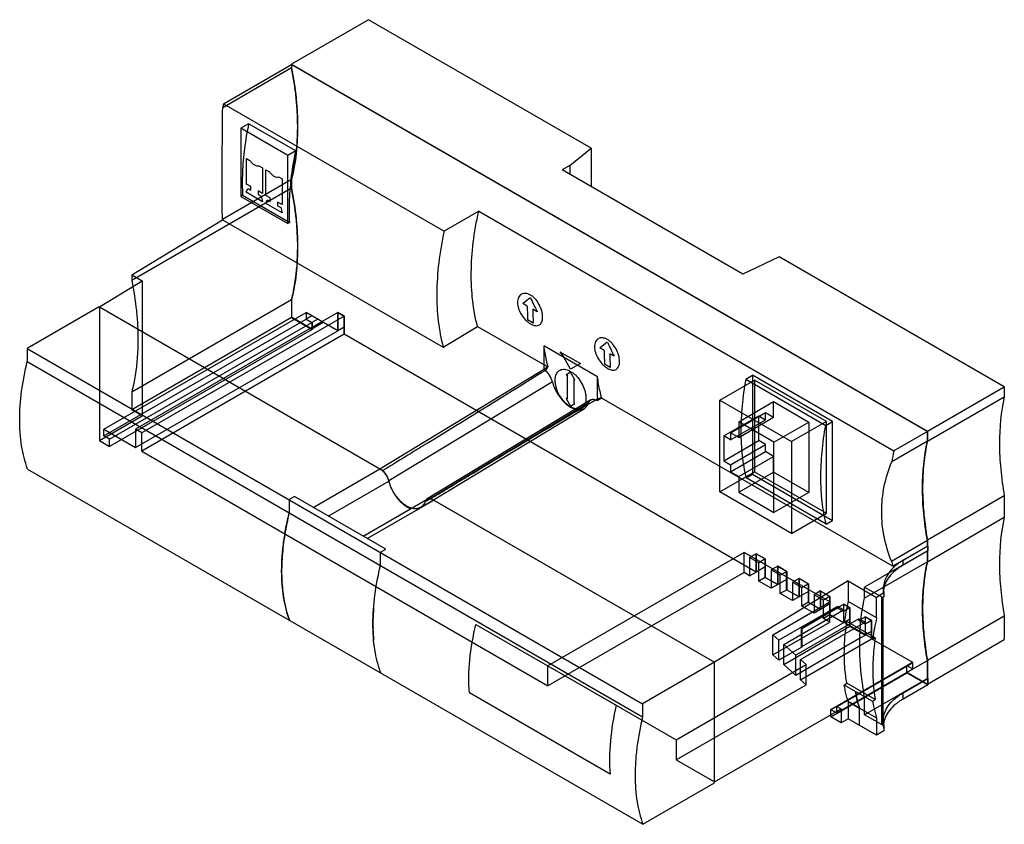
# Model space of a CAD drawing. Header units: millimetres. Extents: x 20 to 156, y 67 to 178.
import ezdxf

# ---------------------------------------------------------------- set-up
doc = ezdxf.new("R2010")
doc.units = ezdxf.units.MM
doc.header["$LTSCALE"] = 15.970508
doc.layers.get('0').update_dxf_attribs({"linetype": 'CONTINUOUS'})

msp = doc.modelspace()

# ---------------------------------------------------------------- linework, layer by layer
at = {"color": 7}
for p, q in [((68.15, 178.27), (57.54, 172.15)), ((98.86, 160.54), (68.15, 178.27)), ((57.55, 171.63), (48.05, 166.14)), ((48.16, 166.68), (57.55, 172.1)), ((57.54, 172.15), (57.54, 171.62)), ((57.54, 172.15), (145.22, 121.53)), ((57.55, 172.1), (57.55, 171.63)), ((57.55, 172.1), (145.23, 121.48)), ((48.16, 166.68), (78.59, 149.11)), ((51.63, 163.93), (50.54, 163.3)), ((50.54, 163.3), (50.54, 153.91)), ((57.04, 159.54), (50.54, 163.3)), ((58.13, 160.17), (51.63, 163.93)), ((95.9, 158.17), (98.86, 160.54)), ((98.86, 160.54), (98.86, 155.24)), ((51.32, 155.61), (51.32, 159.14)), ((51.32, 159.14), (51.81, 158.86)), ((58.13, 160.17), (57.04, 159.54)), ((57.04, 150.15), (57.04, 159.54)), ((53.05, 158.14), (53.53, 157.86)), ((53.53, 157.86), (53.53, 154.33)), ((54.01, 154.05), (54.01, 157.59)), ((54.01, 157.59), (54.5, 157.31)), ((95.9, 158.17), (94.84, 157.56)), ((119.79, 143.18), (94.84, 157.56)), ((95.9, 158.17), (95.9, 156.94)), ((48.01, 150.77), (57.55, 156.28)), ((55.74, 156.59), (56.23, 156.31)), ((56.23, 156.31), (56.23, 152.77)), ((57.54, 156.28), (57.54, 155.02)), ((57.55, 156.28), (57.55, 155.03)), ((57.55, 155.03), (35.52, 142.31)), ((51.3, 154.47), (51.5, 155)), ((51.92, 155.26), (51.32, 155.61)), ((51.5, 155), (51.92, 154.75)), ((51.92, 154.75), (51.92, 155.26)), ((50.8, 154.06), (50.54, 153.91)), ((50.54, 153.91), (57.04, 150.15)), ((50.8, 154.06), (57.3, 150.3)), ((53.55, 153.17), (51.3, 154.47)), ((52.93, 154.67), (52.93, 154.17)), ((53.53, 154.33), (52.93, 154.67)), ((52.93, 154.17), (53.35, 153.93)), ((53.35, 153.93), (53.55, 153.17)), ((53.99, 152.92), (54.2, 153.44)), ((54.62, 153.7), (54.01, 154.05)), ((54.2, 153.44), (54.62, 153.2)), ((54.62, 153.2), (54.62, 153.7)), ((56.25, 151.62), (53.99, 152.92)), ((55.63, 153.12), (55.63, 152.61)), ((56.23, 152.77), (55.63, 153.12)), ((55.63, 152.61), (56.05, 152.37)), ((56.05, 152.37), (56.25, 151.62)), ((83.35, 151.86), (78.59, 149.11)), ((83.35, 151.86), (140.6, 118.81)), ((35.52, 143.08), (48.03, 150.68)), ((48.03, 150.68), (78.46, 133.12)), ((57.3, 150.3), (57.04, 150.15)), ((124.76, 145.59), (119.79, 143.18)), ((155.83, 127.65), (124.76, 145.59)), ((35.52, 143.08), (35.52, 142.31)), ((35.52, 143.08), (36.97, 142.25)), ((31.06, 138.66), (36.97, 142.25)), ((36.97, 142.25), (36.97, 123.64)), ((31.02, 138.67), (21.11, 132.95)), ((31.02, 138.67), (69.74, 116.32)), ((31.06, 138.66), (70.14, 116.1)), ((31.07, 138.66), (31.07, 120.23)), ((35.52, 126.96), (57.55, 139.68)), ((57.54, 139.68), (57.54, 137.29)), ((57.55, 139.68), (57.55, 137.19)), ((90.05, 138.79), (89.46, 139.13)), ((31.64, 121.8), (59.57, 137.92)), ((57.55, 137.19), (35.52, 124.47)), ((63.95, 137.91), (36.01, 121.79)), ((64.81, 137.41), (36.88, 121.29)), ((57.54, 137.29), (60.36, 135.66)), ((57.55, 137.19), (60.37, 135.56)), ((59.56, 137.92), (59.56, 137)), ((63.94, 135.39), (59.56, 137.92)), ((60.36, 137.46), (59.56, 137)), ((59.57, 137.92), (59.57, 137)), ((63.95, 135.39), (59.57, 137.92)), ((63.94, 137.91), (63.94, 135.39)), ((64.8, 137.41), (63.94, 137.91)), ((63.95, 135.39), (63.95, 137.91)), ((63.95, 137.91), (64.81, 137.41)), ((64.8, 134.89), (64.8, 137.41)), ((64.81, 137.41), (64.81, 134.89)), ((91.42, 138), (90.83, 138.34)), ((31.64, 120.88), (59.56, 137)), ((32.44, 120.41), (60.36, 136.53)), ((59.56, 137), (60.36, 136.53)), ((59.57, 137), (60.37, 136.54)), ((61.16, 136.99), (60.36, 136.53)), ((60.36, 135.66), (61.92, 136.55)), ((60.36, 136.53), (60.36, 135.66)), ((60.37, 136.54), (60.37, 135.56)), ((64.8, 135.89), (63.94, 135.39)), ((78.46, 133.12), (83.18, 135.99)), ((83.18, 135.99), (92.89, 130.39)), ((90.87, 136.45), (90.1, 136.9)), ((60.37, 135.56), (32.44, 119.43)), ((36.01, 119.27), (63.94, 135.39)), ((64.81, 134.89), (36.88, 118.77)), ((121.59, 102.11), (64.8, 134.89)), ((121.6, 102.11), (64.81, 134.89)), ((92.31, 133.31), (92.31, 130.05)), ((99.73, 129.02), (92.31, 133.31)), ((21.11, 132.95), (21.11, 131.14)), ((21.11, 132.95), (105.96, 83.96)), ((94.54, 132.48), (97.37, 130.85)), ((96.02, 130.07), (95.07, 131.72)), ((100.66, 132.67), (100.07, 133.01)), ((102.03, 131.88), (101.44, 132.22)), ((21.11, 131.14), (105.96, 82.15)), ((69.74, 116.33), (92.89, 130.39)), ((92.89, 130.39), (92.31, 130.05)), ((97.37, 130.85), (96.02, 130.07)), ((101.48, 130.32), (100.7, 130.77)), ((96.02, 129.66), (95.42, 129.31)), ((95.42, 129.31), (95.53, 129.25)), ((95.53, 129.25), (95.53, 125.98)), ((96.62, 128.62), (96.02, 129.66)), ((99.73, 125.77), (99.73, 129.02)), ((120.18, 128.71), (121.11, 129.25)), ((132.14, 122.88), (121.11, 129.25)), ((121.11, 129.25), (121.11, 115.61)), ((93.51, 128.36), (70.95, 114.71)), ((96.51, 125.41), (96.51, 128.68)), ((96.51, 128.68), (96.62, 128.62)), ((116.58, 125.81), (121.4, 128.59)), ((120.18, 128.71), (131.21, 122.34)), ((131.3, 122.88), (121.4, 128.59)), ((121.4, 128.59), (121.4, 115.94)), ((145.22, 121.53), (155.83, 127.65)), ((155.83, 127.65), (155.83, 126.29)), ((35.52, 126.96), (35.52, 124.47)), ((145.22, 120.16), (155.83, 126.29)), ((75.97, 111.82), (98.53, 125.47)), ((98.82, 125.85), (76.26, 112.2)), ((95.53, 125.98), (95.42, 126.05)), ((95.42, 126.05), (96.02, 125)), ((96.02, 125), (96.62, 125.35)), ((96.62, 125.35), (96.51, 125.41)), ((100.31, 126.1), (99.73, 125.77)), ((100.31, 126.1), (140.63, 102.83)), ((116.58, 125.81), (126.48, 120.1)), ((116.58, 113.16), (116.58, 125.81)), ((119.2, 122.83), (124.01, 125.61)), ((124.01, 125.61), (128.89, 122.8)), ((124.01, 123.45), (124.01, 125.61)), ((31.07, 120.23), (36.97, 123.64)), ((36.97, 123.64), (35.52, 124.47)), ((75.36, 111.02), (97.92, 124.68)), ((117.14, 120.87), (121.96, 123.65)), ((118.06, 121.32), (122.88, 124.1)), ((121.96, 123.65), (122.88, 123.12)), ((121.96, 120.23), (121.96, 123.65)), ((122.88, 124.1), (124.01, 123.45)), ((122.88, 123.12), (122.88, 124.1)), ((118.06, 120.34), (122.88, 123.12)), ((119.2, 120.67), (124.01, 123.45)), ((124.07, 120.02), (119.2, 122.83)), ((119.2, 122.83), (119.2, 120.67)), ((124.07, 120.02), (128.89, 122.8)), ((131.3, 122.88), (126.48, 120.1)), ((128.89, 122.8), (128.89, 113.08)), ((131.21, 122.34), (132.14, 122.88)), ((131.3, 110.22), (131.3, 122.88)), ((132.14, 109.24), (132.14, 122.88)), ((31.64, 120.88), (31.64, 121.8)), ((31.64, 121.8), (36.01, 119.27)), ((32.44, 120.41), (31.64, 120.88)), ((36.01, 121.79), (36.01, 119.27)), ((36.88, 121.29), (36.01, 121.79)), ((36.88, 118.77), (36.88, 121.29)), ((118.06, 120.34), (117.14, 120.87)), ((117.14, 120.87), (117.14, 117.44)), ((119.2, 120.67), (118.06, 121.32)), ((118.06, 121.32), (118.06, 120.34)), ((145.23, 121.48), (140.6, 118.81)), ((145.22, 121.53), (145.22, 120.16)), ((145.23, 120.17), (145.23, 121.48)), ((31.07, 120.23), (32.44, 119.43)), ((32.44, 119.43), (32.44, 120.41)), ((117.14, 117.44), (121.96, 120.23)), ((118.06, 116.91), (122.88, 119.69)), ((122.88, 119.69), (121.96, 120.23)), ((122.88, 118.71), (122.88, 119.69)), ((124.07, 110.3), (124.07, 120.02)), ((126.48, 120.1), (126.48, 107.44)), ((145.22, 120.16), (140.3, 117.32)), ((36.88, 118.77), (92.9, 86.42)), ((118.06, 115.93), (122.88, 118.71)), ((124.01, 118.06), (122.88, 118.71)), ((117.14, 117.44), (118.06, 116.91)), ((118.06, 116.91), (118.06, 115.93)), ((119.2, 115.28), (124.01, 118.06)), ((124.01, 115.9), (124.01, 118.06)), ((21.15, 116.31), (106, 67.33)), ((60.54, 111.02), (69.74, 116.32)), ((116.58, 113.16), (121.4, 115.94)), ((118.06, 115.93), (119.2, 115.28)), ((119.2, 113.12), (124.01, 115.9)), ((120.22, 115.09), (121.11, 115.61)), ((121.11, 115.61), (132.14, 109.24)), ((121.4, 115.94), (131.3, 110.22)), ((128.89, 113.08), (124.01, 115.9)), ((62.61, 109.82), (70.94, 114.63)), ((119.2, 115.28), (119.2, 113.12)), ((131.25, 108.72), (120.22, 115.09)), ((126.48, 107.44), (116.58, 113.16)), ((119.2, 113.12), (124.07, 110.3)), ((128.89, 113.08), (124.07, 110.3)), ((57.95, 112.51), (57.23, 112.1)), ((57.23, 112.1), (57.23, 110.28)), ((70.53, 105.25), (57.95, 112.51)), ((76.26, 112.13), (67.44, 107.03)), ((67.97, 106.73), (77.16, 112.04)), ((76.77, 112.27), (115.88, 89.69)), ((77.16, 112.04), (115.88, 89.69)), ((155.83, 112.62), (145.22, 106.49)), ((155.83, 112.62), (155.83, 109.66)), ((126.48, 107.44), (131.3, 110.22)), ((131.25, 108.72), (132.14, 109.24)), ((145.22, 103.54), (155.83, 109.66)), ((140.27, 103.63), (145.22, 106.49)), ((145.22, 106.49), (145.22, 103.54)), ((145.23, 105.7), (145.23, 106.5)), ((69.81, 104.83), (70.53, 105.25)), ((69.81, 103.02), (69.81, 104.83)), ((119.94, 104.81), (92.9, 89.2)), ((131.75, 97.99), (119.94, 104.81)), ((119.94, 102.03), (119.94, 104.81)), ((121.6, 104.64), (120.7, 104.13)), ((122.85, 103.91), (121.59, 104.64)), ((121.59, 104.64), (121.59, 102.11)), ((121.6, 104.64), (122.86, 103.91)), ((121.6, 102.11), (121.6, 104.64)), ((145.23, 105.05), (136.55, 100.04)), ((145.23, 105.7), (140.44, 102.93)), ((145.26, 105.68), (141.87, 103.72)), ((145.26, 105.03), (141.87, 103.06)), ((145.26, 105.68), (145.23, 105.7)), ((145.23, 105.05), (145.26, 105.03)), ((145.23, 103.54), (145.23, 105.05)), ((145.26, 105.68), (145.26, 105.03)), ((121.97, 103.4), (120.7, 104.13)), ((120.7, 104.13), (120.7, 101.59)), ((122.86, 103.91), (121.97, 103.4)), ((121.97, 100.86), (121.97, 103.4)), ((122.85, 101.37), (122.85, 103.91)), ((122.86, 103.91), (122.86, 101.38)), ((145.22, 103.54), (136.55, 98.53)), ((141.87, 103.06), (141.87, 103.72)), ((119.94, 102.03), (92.9, 86.42)), ((120.7, 101.59), (119.94, 102.03)), ((120.7, 101.59), (121.59, 102.11)), ((122.85, 102.84), (121.59, 102.11)), ((124.59, 102.91), (123.69, 102.4)), ((124.92, 101.69), (123.69, 102.4)), ((123.69, 102.4), (123.69, 99.87)), ((125.81, 102.2), (124.58, 102.91)), ((124.58, 102.91), (124.58, 100.38)), ((124.59, 102.91), (125.82, 102.2)), ((124.59, 100.38), (124.59, 102.91)), ((125.82, 102.2), (124.92, 101.69)), ((125.81, 99.67), (125.81, 102.2)), ((125.82, 102.2), (125.82, 99.67)), ((134.3, 100.88), (115.88, 89.69)), ((122.86, 101.38), (121.97, 100.86)), ((123.69, 99.87), (121.97, 100.86)), ((124.58, 100.38), (122.85, 101.37)), ((122.86, 101.38), (124.59, 100.38)), ((125.81, 101.09), (124.58, 100.38)), ((124.92, 99.16), (124.92, 101.69)), ((127.53, 101.21), (126.64, 100.7)), ((127.93, 99.95), (126.64, 100.7)), ((126.64, 100.7), (126.64, 98.17)), ((128.81, 100.46), (127.52, 101.21)), ((127.52, 101.21), (127.52, 98.68)), ((127.53, 101.21), (128.82, 100.47)), ((127.53, 98.68), (127.53, 101.21)), ((128.82, 100.47), (127.93, 99.95)), ((128.82, 100.47), (128.82, 97.94)), ((134.3, 100.88), (138.22, 98.61)), ((134.3, 100.88), (134.3, 98.06)), ((124.58, 100.38), (123.69, 99.87)), ((125.82, 99.67), (124.92, 99.16)), ((126.64, 98.17), (124.92, 99.16)), ((127.52, 98.68), (125.81, 99.67)), ((125.82, 99.67), (127.53, 98.68)), ((128.81, 99.42), (127.52, 98.68)), ((127.93, 97.42), (127.93, 99.95)), ((128.81, 97.93), (128.81, 100.46)), ((130.5, 99.5), (129.61, 98.98)), ((131.78, 98.75), (130.49, 99.49)), ((130.49, 99.49), (130.49, 96.96)), ((130.5, 99.5), (131.79, 98.76)), ((130.5, 96.97), (130.5, 99.5)), ((136.55, 100.04), (139.06, 98.59)), ((136.55, 98.53), (136.55, 100.04)), ((139.23, 99.23), (138.22, 98.61)), ((139.17, 99.31), (139.17, 99.86)), ((139.23, 99.23), (139.23, 98.69)), ((123.92, 93.47), (131.75, 97.99)), ((127.52, 98.68), (126.64, 98.17)), ((128.82, 97.94), (127.93, 97.42)), ((130.49, 96.96), (128.81, 97.93)), ((128.82, 97.94), (130.5, 96.97)), ((130.9, 98.24), (129.61, 98.98)), ((129.61, 98.98), (129.61, 96.45)), ((131.79, 98.76), (130.9, 98.24)), ((130.9, 95.71), (130.9, 98.24)), ((131.75, 95.22), (131.75, 97.99)), ((131.78, 96.22), (131.78, 98.75)), ((131.79, 98.76), (131.79, 96.22)), ((138.22, 95.79), (134.3, 98.06)), ((138.22, 95.79), (138.22, 98.61)), ((138.89, 98.69), (138.89, 81.08)), ((139.23, 98.69), (139.06, 98.59)), ((139.06, 98.59), (139.06, 80.98)), ((132.81, 97.38), (124.75, 92.73)), ((125.41, 92.13), (133.66, 96.89)), ((133.68, 97.67), (127.87, 94.31)), ((132.81, 97.14), (127.9, 94.3)), ((129.61, 96.45), (127.93, 97.42)), ((130.49, 96.96), (129.61, 96.45)), ((131.78, 97.71), (130.49, 96.96)), ((133.66, 96.89), (132.81, 97.38)), ((132.81, 97.14), (132.81, 97.38)), ((133.66, 96.65), (132.81, 97.14)), ((134.55, 97.16), (133.66, 96.65)), ((133.66, 96.65), (133.66, 96.89)), ((134.54, 97.16), (133.67, 97.66)), ((133.67, 97.66), (133.67, 95.13)), ((133.68, 97.67), (134.55, 97.16)), ((133.68, 95.13), (133.68, 97.67)), ((134.54, 94.62), (134.54, 97.16)), ((134.55, 97.16), (134.55, 94.63)), ((123.92, 90.7), (131.75, 95.22)), ((135.78, 95.67), (127.07, 90.63)), ((127.73, 90.04), (136.63, 95.18)), ((133.67, 95.13), (127.87, 91.78)), ((131.79, 96.22), (130.9, 95.71)), ((131.75, 95.22), (130.9, 95.71)), ((133.67, 95.13), (131.78, 96.22)), ((131.79, 96.22), (133.68, 95.13)), ((134.54, 95.63), (133.67, 95.13)), ((134.1, 95.29), (133.75, 95.16)), ((137.68, 92.89), (133.75, 95.16)), ((138.03, 93.02), (134.1, 95.29)), ((136.67, 95.94), (135.78, 95.42)), ((136.63, 95.18), (135.78, 95.67)), ((135.78, 95.42), (135.78, 95.67)), ((136.63, 94.93), (135.78, 95.42)), ((137.52, 95.45), (136.63, 94.93)), ((136.63, 94.93), (136.63, 95.18)), ((137.51, 95.44), (136.66, 95.93)), ((136.66, 95.93), (136.66, 93.4)), ((136.67, 95.94), (137.52, 95.45)), ((136.67, 93.41), (136.67, 95.94)), ((137.51, 92.91), (137.51, 95.44)), ((137.52, 95.45), (137.52, 92.92)), ((155.83, 96.04), (145.22, 89.91)), ((155.83, 96.04), (155.83, 92.79)), ((82.97, 94.9), (102.29, 83.74)), ((125.41, 89.35), (134.55, 94.63)), ((127.87, 94.31), (127.9, 94.3)), ((127.87, 91.78), (127.87, 94.31)), ((127.9, 94.3), (127.9, 91.77)), ((136.66, 93.4), (134.54, 94.62)), ((134.55, 94.63), (136.67, 93.41)), ((137.51, 93.89), (136.66, 93.4)), ((123.92, 93.47), (124.75, 92.73)), ((123.92, 90.7), (123.92, 93.47)), ((124.75, 89.95), (124.75, 92.73)), ((127.73, 87.26), (137.52, 92.92)), ((135.78, 92.89), (130.86, 90.05)), ((143.21, 89.62), (137.51, 92.91)), ((143.21, 89.63), (137.52, 92.92)), ((137.68, 92.89), (138.03, 93.02)), ((145.22, 86.66), (155.83, 92.79)), ((127.9, 91.77), (124.75, 89.95)), ((125.41, 92.13), (127.07, 90.63)), ((125.41, 89.35), (125.41, 92.13)), ((127.9, 91.77), (127.87, 91.78)), ((115.88, 89.69), (105.96, 83.96)), ((115.88, 73.03), (115.88, 89.69)), ((115.88, 73.16), (115.88, 89.69)), ((124.75, 89.95), (123.92, 90.7)), ((127.07, 87.86), (127.07, 90.63)), ((130.86, 90.05), (127.07, 87.86)), ((127.73, 90.04), (128.5, 89.34)), ((127.73, 87.26), (127.73, 90.04)), ((132.74, 83.58), (143.21, 89.63)), ((136.55, 84.91), (145.22, 89.91)), ((143.15, 89.65), (142.39, 89.22)), ((143.21, 88.75), (143.21, 89.63)), ((143.21, 88.75), (143.21, 89.62)), ((145.22, 89.91), (145.22, 86.66)), ((145.23, 87.44), (145.23, 89.92)), ((92.9, 89.2), (110.58, 78.99)), ((92.9, 86.42), (92.9, 89.2)), ((110.58, 78.99), (128.5, 89.34)), ((127.07, 87.86), (125.41, 89.35)), ((128.5, 86.56), (128.5, 89.34)), ((131.93, 83.17), (142.39, 89.22)), ((132.74, 82.71), (143.21, 88.75)), ((142.39, 89.22), (143.21, 88.75)), ((142.39, 88.3), (142.39, 89.22)), ((142.39, 88.3), (145.22, 86.66)), ((142.4, 89.22), (143.21, 88.75)), ((142.4, 88.2), (142.4, 89.22)), ((128.5, 86.56), (127.73, 87.26)), ((131.93, 82.15), (142.4, 88.2)), ((145.23, 87.44), (136.55, 82.43)), ((141.87, 85.46), (145.26, 87.42)), ((142.4, 88.2), (145.26, 86.55)), ((145.26, 87.42), (145.23, 87.44)), ((145.26, 87.42), (145.26, 86.55)), ((110.58, 76.22), (128.5, 86.56)), ((133.75, 86.52), (134.1, 86.8)), ((137.68, 84.26), (133.75, 86.52)), ((138.03, 84.53), (134.1, 86.8)), ((145.26, 86.55), (141.87, 84.58)), ((101.46, 74.26), (82.07, 85.45)), ((134.3, 84.26), (135.86, 83.36)), ((134.3, 84.26), (134.3, 81.89)), ((135.86, 83.35), (134.3, 84.25)), ((136.55, 82.43), (136.55, 84.91)), ((138.03, 84.53), (137.68, 84.26)), ((141.87, 84.58), (141.87, 85.46)), ((105.96, 83.96), (105.96, 82.15)), ((115.88, 73.16), (133.34, 83.24)), ((131.93, 83.17), (132.74, 82.71)), ((131.93, 82.15), (131.93, 83.17)), ((132.74, 83.58), (133.34, 83.24)), ((132.74, 82.71), (132.74, 83.58)), ((133.34, 83.24), (133.34, 81.34)), ((135.86, 83.36), (138.22, 81.99)), ((135.86, 80.99), (135.86, 83.36)), ((133.34, 81.34), (131.93, 82.15)), ((134.3, 81.89), (133.34, 81.34)), ((138.22, 79.62), (134.3, 81.89)), ((139.06, 80.98), (136.55, 82.43)), ((138.22, 81.99), (138.22, 79.62)), ((139.17, 80.83), (139.17, 81.7)), ((139.23, 80.21), (138.22, 79.62)), ((139.06, 80.98), (139.23, 81.08)), ((139.23, 81.08), (139.23, 80.21)), ((110.58, 78.99), (110.58, 76.22)), ((110.58, 76.22), (115.88, 73.16)), ((106, 67.33), (115.88, 73.03))]:
    msp.add_line(p, q, dxfattribs=at)
for centre, radius, start, end in [((95.19, 156.32), 48.15, 167.5729, 168.2281), ((69.1, 156.4), 21.83, 194.9482, 195.1929), ((205.43, -6.4), 186.09, 128.1517, 128.5497), ((158.34, 171.89), 75.01, 205.2189, 206.8618), ((122.7, 138.58), 32.65, 179.6335, 182.9586), ((123.48, 138.13), 32.65, 179.6335, 182.9586), ((216.04, -12.53), 186.09, 128.1517, 128.5497), ((168.95, 165.77), 75.01, 205.2189, 206.8618), ((166.08, 181.2), 86.55, 214.2555, 214.8685), ((133.31, 132.46), 32.65, 179.6335, 182.9586), ((134.09, 132.01), 32.65, 179.6335, 182.9586), ((-817.58, 1588.73), 1719.41, 301.79739, 301.95813), ((-2284.33, 3953.3), 4501.95, 301.62789, 301.80602), ((1005.44, -1405.03), 1778.85, 120.61477, 120.77191), ((2457.04, -3844.18), 4617.26, 120.76343, 120.93856), ((186.53, 108.67), 47.03, 167.5589, 169.4043), ((85.49, 102.16), 29.31, 175.7592, 178.8021), ((162.27, 108.72), 22.58, 193.0288, 194.8553), ((82.53, 102.24), 26.35, 178.8346, 181.4813), ((144.83, 98.15), 6.29, 130.0665, 131.9976), ((80.05, 102.18), 23.87, 181.4927, 185.2337), ((171.09, 89.66), 37.74, 167.1531, 171.6298), ((98.08, 94.9), 29.31, 175.7566, 178.8023), ((95.12, 94.97), 26.35, 178.8348, 181.4817), ((174.52, 87.49), 37.24, 167.1228, 171.6601), ((92.64, 94.92), 23.88, 181.4931, 185.2308)]:
    msp.add_arc(centre, radius, start, end, dxfattribs=at)
for centre, major_axis, ratio, start_param, end_param in [((44.28, 100.86), (48.62, 29.52), 0.022659, -0.142342, 0.012423), ((92.31, 128.58), (-0.9, 1.56), 0.577357, -2.025449, -0.939747), ((51.71, 96.57), (48.62, 29.52), 0.022659, 0.012423, 0.167187), ((148.37, 100), (9.2, 0.21), 0.592252, 2.557788, 3.245013)]:
    msp.add_ellipse(centre, major_axis=major_axis, ratio=ratio, start_param=start_param, end_param=end_param, dxfattribs=at)
for points, knots in [([(57.54, 171.62), (57.81, 170.25), (58.13, 168.19), (58.35, 165.46), (58.45, 161.71), (58.14, 158.62), (57.54, 156.28)], [0, 0, 0, 0, 0.272409, 0.403787, 0.531482, 1, 1, 1, 1]), ([(57.55, 156.28), (57.64, 156.65), (57.82, 157.4), (58.25, 159.78), (58.44, 162.5), (58.35, 165.5), (58.19, 167.54), (57.92, 169.59), (57.68, 170.94), (57.55, 171.63)], [0, 0, 0, 0, 0.073987, 0.149856, 0.468689, 0.598905, 0.732951, 0.864884, 1, 1, 1, 1]), ([(48.01, 150.77), (48, 151.56), (47.99, 153.27), (47.99, 156.03), (47.99, 159.14), (48.01, 162.56), (48.03, 164.92), (48.05, 166.14)], [0, 0, 0, 0, 0.153715, 0.333315, 0.538232, 0.7617, 1, 1, 1, 1]), ([(51.63, 163.93), (51.39, 162.8), (51.02, 160.57), (50.73, 157.26), (50.74, 155.11), (50.8, 154.06)], [0, 0, 0, 0, 0.348956, 0.682783, 1, 1, 1, 1]), ([(57.3, 150.3), (57.25, 151.35), (57.24, 153.51), (57.52, 156.81), (57.9, 159.04), (58.13, 160.17)], [0, 0, 0, 0, 0.317217, 0.651044, 1, 1, 1, 1]), ([(57.54, 155.02), (57.81, 153.64), (58.13, 151.59), (58.35, 148.86), (58.45, 145.11), (58.14, 142.01), (57.54, 139.68)], [0, 0, 0, 0, 0.272409, 0.403787, 0.531482, 1, 1, 1, 1]), ([(57.55, 139.68), (57.74, 140.43), (58.22, 142.8), (58.44, 145.88), (58.36, 148.86), (58.14, 151.59), (57.82, 153.65), (57.55, 155.03)], [0, 0, 0, 0, 0.149835, 0.468701, 0.596348, 0.727681, 1, 1, 1, 1]), ([(83.18, 135.99), (82.88, 137.15), (82.43, 139.61), (82.25, 143.49), (82.54, 147.63), (83.03, 150.43), (83.35, 151.86)], [0, 0, 0, 0, 0.224728, 0.466936, 0.725926, 1, 1, 1, 1]), ([(78.59, 149.11), (78.27, 147.67), (77.78, 144.84), (77.49, 140.67), (77.68, 136.76), (78.14, 134.28), (78.46, 133.12)], [0, 0, 0, 0, 0.274353, 0.533444, 0.775555, 1, 1, 1, 1]), ([(35.52, 142.31), (35.79, 140.93), (36.11, 138.87), (36.33, 136.14), (36.42, 133.16), (36.2, 130.08), (35.71, 127.71), (35.52, 126.96)], [0, 0, 0, 0, 0.272319, 0.403652, 0.531299, 0.850165, 1, 1, 1, 1]), ([(90.5, 140.31), (90.38, 140.37), (90.15, 140.48), (89.71, 140.57), (89.22, 140.46), (88.88, 140.09), (88.74, 139.66), (88.7, 139.28), (88.74, 138.86), (88.88, 138.29), (89.22, 137.58), (89.71, 136.95), (90.16, 136.55), (90.39, 136.39), (90.51, 136.32)], [0, 0, 0, 0, 0.064683, 0.127459, 0.249933, 0.372405, 0.43518, 0.499865, 0.564581, 0.62739, 0.749933, 0.872474, 0.935282, 1, 1, 1, 1]), ([(90.51, 136.32), (90.62, 136.25), (90.85, 136.15), (91.27, 136.05), (91.73, 136.13), (92.03, 136.48), (92.15, 136.9), (92.18, 137.27), (92.15, 137.7), (92.02, 138.28), (91.72, 139.02), (91.27, 139.67), (90.84, 140.08), (90.61, 140.24), (90.5, 140.31)], [0, 0, 0, 0, 0.064694, 0.127479, 0.249976, 0.372476, 0.435262, 0.499953, 0.564665, 0.627462, 0.749977, 0.872493, 0.935291, 1, 1, 1, 1]), ([(101.1, 134.18), (100.99, 134.25), (100.75, 134.35), (100.31, 134.44), (99.82, 134.34), (99.49, 133.97), (99.35, 133.54), (99.31, 133.16), (99.35, 132.74), (99.49, 132.17), (99.83, 131.45), (100.32, 130.82), (100.76, 130.42), (101, 130.26), (101.11, 130.2)], [0, 0, 0, 0, 0.064683, 0.127459, 0.249933, 0.372405, 0.43518, 0.499865, 0.564581, 0.62739, 0.749933, 0.872474, 0.935282, 1, 1, 1, 1]), ([(92.31, 133.31), (92.35, 132.98), (92.46, 132.31), (92.65, 131.34), (92.8, 130.7), (92.89, 130.39)], [0, 0, 0, 0, 0.340537, 0.673845, 1, 1, 1, 1]), ([(101.11, 130.2), (101.23, 130.13), (101.46, 130.02), (101.88, 129.92), (102.33, 130.01), (102.63, 130.36), (102.76, 130.77), (102.79, 131.15), (102.75, 131.57), (102.63, 132.15), (102.33, 132.89), (101.87, 133.54), (101.45, 133.95), (101.22, 134.11), (101.1, 134.18)], [0, 0, 0, 0, 0.064694, 0.127479, 0.249976, 0.372476, 0.435262, 0.499953, 0.564665, 0.627462, 0.749977, 0.872493, 0.935291, 1, 1, 1, 1]), ([(21.15, 116.31), (20.77, 117.34), (20.21, 119.59), (19.97, 123.21), (20.26, 127.12), (20.78, 129.78), (21.11, 131.14)], [0, 0, 0, 0, 0.218855, 0.459585, 0.720988, 1, 1, 1, 1]), ([(92.31, 130.05), (92.33, 130.04), (92.37, 130.01), (92.44, 129.97), (92.48, 129.94), (92.5, 129.92)], [0, 0, 0, 0, 0.325401, 0.65884, 1, 1, 1, 1]), ([(93.95, 129.08), (94.01, 129.31), (94.19, 129.72), (94.7, 130.08), (95.25, 130.09), (95.7, 129.95), (96.02, 129.79), (96.34, 129.58), (96.79, 129.2), (97.34, 128.55), (97.85, 127.61), (98.03, 126.99), (98.08, 126.7)], [0, 0, 0, 0, 0.125, 0.25, 0.375, 0.4375, 0.5, 0.5625, 0.625, 0.75, 0.875, 1, 1, 1, 1]), ([(100.31, 126.1), (100.23, 126.42), (100.07, 127.05), (99.88, 128.03), (99.78, 128.69), (99.73, 129.02)], [0, 0, 0, 0, 0.326155, 0.659463, 1, 1, 1, 1]), ([(93.51, 128.36), (93.58, 128.07), (93.78, 127.49), (94.21, 126.68), (94.73, 125.94), (95.34, 125.31), (95.98, 124.84), (96.63, 124.55), (97.25, 124.45), (97.82, 124.58), (98.28, 124.94), (98.46, 125.28), (98.53, 125.47)], [0, 0, 0, 0, 0.121413, 0.246434, 0.370107, 0.487695, 0.595271, 0.690416, 0.773176, 0.847225, 0.920034, 1, 1, 1, 1]), ([(98.08, 126.7), (98.1, 126.59), (98.13, 126.39), (98.15, 126.05), (98.12, 125.68), (97.97, 125.15), (97.56, 124.66), (96.94, 124.55), (96.4, 124.69), (96.02, 124.87), (95.64, 125.13), (95.1, 125.61), (94.47, 126.44), (94.08, 127.36), (93.97, 127.85), (93.95, 127.99)], [0, 0, 0, 0, 0.039015, 0.078029, 0.140325, 0.20262, 0.32721, 0.451801, 0.514096, 0.576392, 0.638687, 0.700982, 0.825573, 0.950164, 1, 1, 1, 1]), ([(120.18, 128.71), (119.96, 127.49), (119.62, 125.09), (119.45, 121.57), (119.62, 118.23), (119.97, 116.11), (120.22, 115.09)], [0, 0, 0, 0, 0.271267, 0.529014, 0.772088, 1, 1, 1, 1]), ([(155.83, 126.29), (155.36, 124.18), (155.05, 120.82), (155.28, 116.24), (155.61, 113.84), (155.83, 112.62)], [0, 0, 0, 0, 0.471375, 0.728993, 1, 1, 1, 1]), ([(98.53, 125.47), (98.56, 125.57), (98.66, 125.74), (98.91, 125.92), (99.22, 125.96), (99.43, 125.9), (99.53, 125.86)], [0, 0, 0, 0, 0.252504, 0.482049, 0.722014, 1, 1, 1, 1]), ([(99.53, 125.86), (99.56, 125.85), (99.6, 125.83), (99.67, 125.8), (99.71, 125.78), (99.73, 125.77)], [0, 0, 0, 0, 0.324124, 0.657494, 1, 1, 1, 1]), ([(131.25, 108.72), (131.01, 109.74), (130.65, 111.87), (130.48, 115.2), (130.65, 118.72), (130.99, 121.12), (131.21, 122.34)], [0, 0, 0, 0, 0.227912, 0.470986, 0.728733, 1, 1, 1, 1]), ([(76.5, 120.02), (75.79, 119.58), (74.38, 118.71), (72.26, 117.41), (70.85, 116.53), (70.14, 116.1)], [0, 0, 0, 0, 0.33333, 0.666664, 1, 1, 1, 1]), ([(145.22, 106.49), (145, 107.72), (144.67, 110.12), (144.44, 114.7), (144.75, 118.05), (145.22, 120.16)], [0, 0, 0, 0, 0.271007, 0.528625, 1, 1, 1, 1]), ([(145.23, 120.17), (145.12, 119.66), (144.92, 118.63), (144.71, 117.05), (144.59, 115.4), (144.54, 113.41), (144.63, 111.05), (144.85, 108.96), (145.07, 107.43), (145.17, 106.81), (145.23, 106.5)], [0, 0, 0, 0, 0.112545, 0.228759, 0.348621, 0.472091, 0.663322, 0.862335, 0.930856, 1, 1, 1, 1]), ([(140.27, 103.63), (139.83, 104.72), (139.15, 106.96), (138.8, 110.46), (139.16, 113.97), (139.86, 116.23), (140.3, 117.32)], [0, 0, 0, 0, 0.250077, 0.498388, 0.747739, 1, 1, 1, 1]), ([(69.74, 116.32), (69.88, 116.24), (70.15, 116.03), (70.49, 115.63), (70.77, 115.15), (70.9, 114.81), (70.94, 114.63)], [0, 0, 0, 0, 0.229888, 0.483295, 0.745495, 1, 1, 1, 1]), ([(70.95, 114.71), (70.91, 114.89), (70.78, 115.23), (70.51, 115.7), (70.27, 115.98), (70.14, 116.1)], [0, 0, 0, 0, 0.330283, 0.670778, 1, 1, 1, 1]), ([(76.77, 112.27), (77.49, 112.7), (78.92, 113.56), (81.07, 114.85), (82.51, 115.71), (83.22, 116.13)], [0, 0, 0, 0, 0.333328, 0.666662, 1, 1, 1, 1]), ([(70.94, 114.63), (71.05, 114.2), (71.38, 113.35), (72, 112.41), (72.6, 111.75), (73.07, 111.35), (73.55, 111.04), (73.89, 110.9), (74.06, 110.85)], [0, 0, 0, 0, 0.263429, 0.532535, 0.661936, 0.784191, 0.897266, 1, 1, 1, 1]), ([(75.97, 111.82), (75.93, 111.72), (75.84, 111.53), (75.67, 111.28), (75.46, 111.08), (75.21, 110.93), (74.92, 110.85), (74.62, 110.82), (74.3, 110.86), (73.96, 110.95), (73.62, 111.1), (73.27, 111.3), (72.93, 111.55), (72.6, 111.85), (72.28, 112.18), (71.98, 112.56), (71.71, 112.96), (71.46, 113.38), (71.25, 113.82), (71.08, 114.26), (70.99, 114.56), (70.95, 114.71)], [0, 0, 0, 0, 0.043113, 0.083508, 0.122119, 0.160178, 0.198771, 0.239309, 0.282465, 0.329035, 0.379094, 0.432817, 0.489805, 0.549846, 0.61222, 0.676525, 0.741831, 0.807669, 0.873027, 0.937441, 1, 1, 1, 1]), ([(76.78, 112.27), (76.66, 112.29), (76.43, 112.3), (76.12, 112.13), (76.01, 111.93), (75.97, 111.82)], [0, 0, 0, 0, 0.338943, 0.653934, 1, 1, 1, 1]), ([(76.26, 112.13), (76.32, 112.16), (76.46, 112.21), (76.68, 112.22), (76.93, 112.16), (77.08, 112.08), (77.16, 112.04)], [0, 0, 0, 0, 0.217771, 0.45093, 0.710188, 1, 1, 1, 1]), ([(57.26, 95.46), (57.08, 95.96), (56.76, 97.01), (56.42, 98.67), (56.22, 100.43), (56.16, 102.28), (56.23, 104.2), (56.43, 106.19), (56.76, 108.23), (57.06, 109.59), (57.23, 110.28)], [0, 0, 0, 0, 0.106786, 0.218956, 0.336629, 0.459708, 0.587977, 0.721075, 0.858583, 1, 1, 1, 1]), ([(57.23, 110.28), (56.99, 109.28), (56.58, 107.31), (56.33, 105.31), (56.26, 104.33)], [0, 0, 0, 0, 0.510728, 1, 1, 1, 1]), ([(155.83, 109.66), (155.36, 107.56), (155.05, 104.21), (155.28, 99.65), (155.61, 97.26), (155.83, 96.04)], [0, 0, 0, 0, 0.471466, 0.729054, 1, 1, 1, 1]), ([(140.79, 102.97), (140.89, 103.06), (141.12, 103.24), (141.48, 103.49), (141.73, 103.64), (141.87, 103.72)], [0, 0, 0, 0, 0.32228, 0.655654, 1, 1, 1, 1]), ([(145.22, 89.91), (145.01, 91.13), (144.68, 93.53), (144.45, 98.09), (144.75, 101.44), (145.22, 103.54)], [0, 0, 0, 0, 0.270946, 0.528534, 1, 1, 1, 1]), ([(145.23, 103.54), (145, 102.52), (144.67, 100.39), (144.52, 97.35), (144.63, 94.45), (144.88, 92.05), (145.12, 90.53), (145.23, 89.92)], [0, 0, 0, 0, 0.228757, 0.472091, 0.663971, 0.863685, 1, 1, 1, 1]), ([(69.85, 88.2), (69.47, 89.22), (68.92, 91.48), (68.68, 95.09), (68.97, 99), (69.48, 101.66), (69.81, 103.02)], [0, 0, 0, 0, 0.218855, 0.459585, 0.720988, 1, 1, 1, 1]), ([(141.87, 103.06), (141.49, 102.85), (140.81, 102.38), (139.98, 101.55), (139.41, 100.63), (139.14, 99.66), (139.17, 99), (139.23, 98.69)], [0, 0, 0, 0, 0.236957, 0.450952, 0.644557, 0.824252, 1, 1, 1, 1]), ([(56.28, 100), (56.32, 99.59), (56.5, 98.05), (56.87, 96.53), (57.26, 95.46)], [0, 0, 0, 0, 0.265797, 1, 1, 1, 1]), ([(136.55, 84.91), (136.45, 85.52), (136.21, 87.04), (135.95, 89.44), (135.85, 92.34), (135.99, 95.38), (136.33, 97.51), (136.55, 98.53)], [0, 0, 0, 0, 0.136315, 0.336029, 0.527909, 0.771243, 1, 1, 1, 1]), ([(134.1, 86.8), (133.95, 87.67), (133.75, 89.5), (133.76, 92.35), (133.96, 94.3), (134.1, 95.29)], [0, 0, 0, 0, 0.313021, 0.646768, 1, 1, 1, 1]), ([(138.03, 93.02), (137.88, 92.03), (137.68, 90.08), (137.67, 87.24), (137.87, 85.41), (138.03, 84.53)], [0, 0, 0, 0, 0.353232, 0.686979, 1, 1, 1, 1]), ([(134.3, 84.25), (134.22, 84.5), (134.08, 84.99), (133.9, 85.75), (133.8, 86.26), (133.75, 86.52)], [0, 0, 0, 0, 0.326214, 0.659507, 1, 1, 1, 1]), ([(135.86, 83.36), (135.78, 83.6), (135.64, 84.09), (135.46, 84.85), (135.36, 85.36), (135.31, 85.62)], [0, 0, 0, 0, 0.326176, 0.659468, 1, 1, 1, 1]), ([(135.31, 85.62), (135.36, 85.36), (135.46, 84.85), (135.64, 84.09), (135.78, 83.6), (135.86, 83.35)], [0, 0, 0, 0, 0.340493, 0.673786, 1, 1, 1, 1]), ([(137.68, 84.26), (137.72, 84), (137.82, 83.48), (138, 82.73), (138.15, 82.23), (138.22, 81.99)], [0, 0, 0, 0, 0.340531, 0.673825, 1, 1, 1, 1]), ([(139.23, 81.08), (139.17, 81.39), (139.14, 82.05), (139.41, 83.03), (139.98, 83.94), (140.81, 84.78), (141.49, 85.24), (141.87, 85.46)], [0, 0, 0, 0, 0.175748, 0.355443, 0.549048, 0.763043, 1, 1, 1, 1]), ([(141.87, 84.58), (141.73, 84.51), (141.48, 84.35), (141.12, 84.1), (140.89, 83.93), (140.79, 83.83)], [0, 0, 0, 0, 0.344346, 0.67772, 1, 1, 1, 1]), ([(140.79, 83.83), (140.49, 83.59), (139.97, 83.06), (139.41, 82.14), (139.14, 81.17), (139.17, 80.52), (139.23, 80.21)], [0, 0, 0, 0, 0.280186, 0.533853, 0.769472, 1, 1, 1, 1]), ([(105.96, 82.15), (105.63, 80.78), (105.23, 78.72), (104.96, 76), (104.89, 74.07), (104.96, 72.22), (105.22, 69.96), (105.63, 68.33), (106, 67.33)], [0, 0, 0, 0, 0.281871, 0.416384, 0.545553, 0.668783, 0.785713, 1, 1, 1, 1])]:
    msp.add_open_spline(points, degree=3, knots=knots, dxfattribs=at)
for points in [[(51.81, 158.86), (51.89, 158.74), (52.08, 158.51), (52.43, 158.23), (52.77, 158.11), (52.97, 158.12), (53.05, 158.14)], [(54.5, 157.31), (54.58, 157.19), (54.77, 156.95), (55.12, 156.68), (55.47, 156.55), (55.66, 156.56), (55.74, 156.59)], [(93.9, 128.56), (93.9, 128.74), (93.91, 128.92), (93.95, 129.08)], [(93.95, 127.99), (93.91, 128.19), (93.9, 128.38), (93.9, 128.56)], [(82.07, 85.45), (81.84, 88.33), (82.16, 91.6), (82.97, 94.9)], [(136.67, 93.41), (136.52, 93.32), (136.23, 93.15), (135.93, 92.98), (135.78, 92.89)], [(102.29, 83.74), (101.55, 80.41), (101.24, 77.12), (101.46, 74.26)]]:
    msp.add_open_spline(points, degree=3, dxfattribs=at)

doc.saveas('drawing.dxf')
